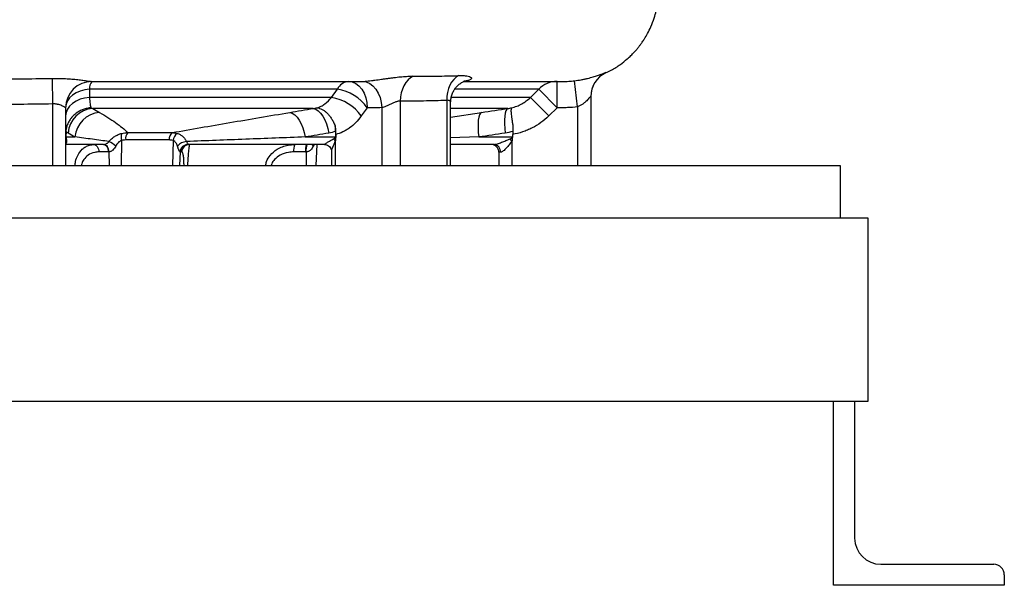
# Model space of a CAD drawing. Header units: millimetres. Extents: x 2154 to 3654, y 1062 to 4821.
# Tile 3 of 9: x 2904 to 3654, y 1062 to 1493. Entities that reach past the tile are written whole.
import ezdxf

# ---------------------------------------------------------------- set-up
doc = ezdxf.new("R2010")
doc.units = ezdxf.units.MM
doc.header["$LTSCALE"] = 2

msp = doc.modelspace()

# ---------------------------------------------------------------- linework, layer by layer
at = {"color": 7, "linetype": 'Continuous', "lineweight": 25}
for p, q in [((2928.25, 1448.31), (2928.62, 1428.84)), ((3350.05, 1452.72), (3350.04, 1452.72)), ((2956.74, 1440.13), (2956.71, 1433.82)), ((3141.15, 1433.82), (3145.62, 1440.13)), ((3292.62, 1433.82), (3298.98, 1440.13)), ((3313, 1425.98), (3298.98, 1440.13)), ((3313, 1425.98), (3313, 1445.98)), ((3314.2, 1445.98), (3317.48, 1445.98)), ((3328.62, 1426.66), (3326.22, 1446.51)), ((3141.15, 1433.82), (2956.71, 1433.82)), ((3306.63, 1419.68), (3292.62, 1433.82)), ((3338.62, 1434.61), (3338.62, 1381.98)), ((2928.62, 1428.84), (2928.62, 1381.98)), ((2938.62, 1425.98), (2938.62, 1381.98)), ((3127.25, 1425.4), (2959.3, 1425.4)), ((3168.35, 1425.98), (3163.85, 1419.68)), ((3179.39, 1426.04), (3179.39, 1381.98)), ((3193.54, 1431.05), (3193.54, 1381.98)), ((3228.89, 1431.59), (3228.89, 1381.98)), ((3231.82, 1381.98), (3231.82, 1429.55)), ((3313, 1425.98), (3306.63, 1419.68)), ((3328.62, 1426.66), (3328.62, 1381.98)), ((2939.02, 1407.86), (2938.85, 1403.67)), ((2938.85, 1403.67), (2945.72, 1403.67)), ((2985.96, 1407.01), (3019.75, 1407.01)), ((3121.11, 1403.67), (3144.09, 1403.67)), ((3144.12, 1407.86), (3144.09, 1403.67)), ((3144.32, 1405.68), (3144.14, 1400.64)), ((3253.29, 1403.67), (3278.92, 1403.67)), ((3278.92, 1403.67), (3278.91, 1403.53)), ((3279.14, 1407.86), (3278.92, 1403.67)), ((2967.51, 1397.98), (2938.62, 1397.98)), ((3017.49, 1401.4), (2984.36, 1401.4)), ((3135.7, 1397.98), (3031.81, 1397.98)), ((3144.04, 1400.52), (3144.04, 1381.98)), ((3264.68, 1397.98), (3231.82, 1397.98)), ((3278.62, 1400.52), (3277.14, 1402.25)), ((3278.62, 1400.52), (3278.62, 1381.98)), ((2971.16, 1392.3), (2963.89, 1392.3)), ((3027.07, 1392.3), (3025.87, 1392.3)), ((3121.38, 1392.3), (3112.3, 1392.3)), ((3141.11, 1392.8), (3141.11, 1381.98)), ((3268.62, 1391.98), (3268.62, 1381.98)), ((3269.91, 1391.98), (3268.62, 1391.98)), ((2278.62, 1381.98), (3528.62, 1381.98)), ((3528.62, 1381.98), (3528.62, 1341.98)), ((2278.62, 1341.98), (3528.62, 1341.98)), ((3528.62, 1341.98), (3549.62, 1341.98)), ((3549.62, 1341.98), (3549.62, 1201.98)), ((3549.62, 1201.98), (2257.62, 1201.98)), ((3523.62, 1061.98), (3523.62, 1201.98)), ((3539.62, 1201.98), (3539.62, 1097.98)), ((3559.62, 1077.98), (3645.62, 1077.98)), ((3653.62, 1069.98), (3653.62, 1061.98)), ((3653.62, 1061.98), (3523.62, 1061.98))]:
    msp.add_line(p, q, dxfattribs=at)
at = {"color": 8, "linetype": 'Continuous', "lineweight": 25}
for p, q in [((3350.09, 1452.7), (3350.05, 1452.72)), ((3160.09, 1445.98), (3162.79, 1445.98)), ((3292.62, 1433.82), (3232.57, 1433.82)), ((3275.56, 1425.4), (3231.82, 1425.4)), ((3231.82, 1418.89), (3255.38, 1422.38)), ((3253.29, 1403.67), (3231.82, 1402.94)), ((2981.17, 1401.04), (2980.87, 1381.98)), ((3020.47, 1401.04), (3020.01, 1381.98)), ((3127.85, 1397.98), (3127.18, 1396.73)), ((3129.99, 1397.98), (3129.25, 1381.98)), ((2971.52, 1392.31), (2971.85, 1381.98)), ((3025.81, 1392.31), (3025.28, 1381.98)), ((3121.83, 1392.31), (3121.76, 1381.98))]:
    msp.add_line(p, q, dxfattribs=at)
at = {"color": 7, "linetype": 'Continuous', "lineweight": 25, "flags": 128}
for points in [[(3203.35, 1450.04), (3201.31, 1448.83), (3199.42, 1447.19), (3197.73, 1445.15), (3196.28, 1442.77), (3195.12, 1440.1), (3194.26, 1437.21), (3193.73, 1434.17), (3193.54, 1431.05)], [(3237.97, 1450.46), (3236, 1449.22), (3234.19, 1447.57), (3232.6, 1445.53), (3231.25, 1443.16), (3230.19, 1440.52), (3229.43, 1437.66), (3228.99, 1434.66), (3228.89, 1431.59)], [(2956.74, 1440.13), (2953.12, 1439.64), (2949.68, 1438.69), (2946.55, 1437.31), (2943.83, 1435.54), (2941.61, 1433.45), (2939.97, 1431.11), (2938.96, 1428.59), (2938.62, 1425.98)], [(3154.2, 1445.98), (3156.96, 1445.6), (3159.62, 1444.46), (3162.06, 1442.61), (3164.2, 1440.13), (3165.96, 1437.1), (3167.27, 1433.64), (3168.07, 1429.89), (3168.35, 1425.98)], [(3164.82, 1446.03), (3167.58, 1445.64), (3170.25, 1444.49), (3172.73, 1442.64), (3174.93, 1440.15), (3176.75, 1437.13), (3178.14, 1433.68), (3179.03, 1429.94), (3179.39, 1426.04)], [(2956.71, 1433.82), (2953.09, 1433.33), (2949.66, 1432.38), (2946.54, 1431), (2943.82, 1429.23), (2941.6, 1427.14), (2939.97, 1424.8), (2938.96, 1422.28), (2938.62, 1419.68)], [(3127.25, 1425.4), (3129.14, 1424.86), (3131.03, 1423.68), (3132.86, 1421.9), (3134.56, 1419.59), (3136.08, 1416.81), (3137.37, 1413.67), (3138.39, 1410.26), (3139.1, 1406.7)], [(3275.56, 1425.4), (3274.74, 1424.86), (3274.04, 1423.68), (3273.5, 1421.9), (3273.12, 1419.59), (3272.93, 1416.81), (3272.93, 1413.67), (3273.12, 1410.26), (3273.49, 1406.7)], [(3109.32, 1422.38), (3111.2, 1421.82), (3113.09, 1420.63), (3114.9, 1418.85), (3116.6, 1416.54), (3118.11, 1413.77), (3119.39, 1410.63), (3120.4, 1407.22), (3121.11, 1403.67)], [(3255.38, 1422.38), (3254.55, 1421.82), (3253.86, 1420.63), (3253.31, 1418.85), (3252.94, 1416.54), (3252.75, 1413.77), (3252.74, 1410.63), (3252.93, 1407.22), (3253.29, 1403.67)], [(2960.25, 1397.98), (2960.93, 1397.88), (2961.6, 1397.56), (2962.21, 1397.04), (2962.76, 1396.34), (2963.21, 1395.48), (2963.56, 1394.5), (2963.79, 1393.42), (2963.89, 1392.3)], [(2967.51, 1397.98), (2968.2, 1397.88), (2968.87, 1397.56), (2969.48, 1397.04), (2970.03, 1396.34), (2970.48, 1395.48), (2970.83, 1394.5), (2971.06, 1393.42), (2971.16, 1392.3)], [(2967.67, 1397.99), (2968.37, 1397.89), (2969.05, 1397.58), (2969.69, 1397.07), (2970.26, 1396.37), (2970.75, 1395.51), (2971.13, 1394.52), (2971.39, 1393.44), (2971.52, 1392.31)]]:
    msp.add_lwpolyline(points, dxfattribs=at)
at = {"color": 8, "linetype": 'Continuous', "lineweight": 25, "flags": 128}
msp.add_lwpolyline([(3126.22, 1397.98), (3126.62, 1397.39), (3127.18, 1396.73)], dxfattribs=at)
at = {"color": 7, "linetype": 'Continuous', "lineweight": 25}
for centre, radius, start, end in [((3358.62, 1434.61), 20, 115.25072, 179.99767), ((3358.62, 1434.44), 20, 115.09845, 179.99996), ((2958.62, 1425.98), 20, 90, 180), ((2965, 1440.7), 8.28, 140.36294, 183.99565), ((3155.1, 1435.45), 10.57, 94.88662, 153.76249), ((3140.06, 1405.86), 34.72, 35.42927, 80.77356), ((3313.01, 1426.25), 19.73, 90.04489, 135.31864), ((3135.55, 1399.55), 34.73, 35.42768, 80.72209), ((2960.88, 1404.99), 20.48, 94.42113, 175.207), ((2966.12, 1401.97), 20.47, 94.60945, 175.23259), ((2988.62, 1403.43), 7.82, 157.62072, 197.81539), ((2991.82, 1402.31), 7.51, 141.22003, 186.94329), ((3023.67, 1402.17), 6.23, 129.04918, 187.12798), ((3028.39, 1400), 7.99, 126.74867, 172.56793), ((2942.25, 1400.5), 3.62, 151.10408, 179.6958), ((2961.54, 1379.81), 22.75, 48.04054, 63.66611), ((3031.55, 1389.81), 10.42, 94.47747, 138.40294), ((3031.8, 1391.99), 6, 89.48782, 176.97535), ((3031.83, 1392.01), 5.97, 90.23001, 177.2617), ((3033.03, 1392.01), 5.97, 90.23001, 177.2617), ((3123.59, 1393.64), 11.37, 157.54529, 186.79139), ((3132.67, 1393.64), 11.37, 157.54529, 186.79139), ((3135.96, 1395.54), 9.49, 31.67317, 45.03671), ((3262.62, 1391.98), 6, 0, 90), ((3264.26, 1392.35), 5.65, 356.34628, 85.80734), ((3559.62, 1097.98), 20, 180, 270), ((3645.62, 1069.98), 8, 0, 90)]:
    msp.add_arc(centre, radius, start, end, dxfattribs=at)
at = {"color": 8, "linetype": 'Continuous', "lineweight": 25}
msp.add_arc((3133.3, 1394.01), 11.6, 159.95483, 188.45985, dxfattribs=at)
at = {"color": 7, "linetype": 'Continuous', "lineweight": 25}
for centre, major_axis, ratio, start_param, end_param in [((2932.64, 1403.98), (6.11, -1.15), 0.963374, 0.116812, 0.140513), ((2944.62, 1403.98), (0, 6), 0.965926, 1.646858, 1.863576), ((3108.41, 1403.98), (35.78, 0), 0.16767, 5.990405, 6.207124), ((3148.49, 1403.98), (0.6, 5.98), 0.728603, 1.696393, 1.720094), ((3234.23, 1403.98), (44.81, 0), 0.133894, 5.990405, 6.207124), ((2967.34, 1403.98), (-0.4, 5.99), 0.750031, 3.091162, 3.125811), ((3032.4, 1403.98), (0.62, 6), 0.215259, 3.163777, 3.198426), ((3112.65, 1403.98), (32.78, 0), 0.366025, 5.990405, 6.001004), ((3234.23, 1403.98), (46.36, 0), 0.258819, 5.990405, 6.001004), ((2970.98, 1404.3), (-0.67, 11.99), 0.858017, 3.093768, 3.128417), ((3026.46, 1404.3), (0.6, 12), 0.140933, 3.114008, 3.148657), ((3121.72, 1404.3), (12.71, 2.29), 0.927093, 4.520563, 4.555212)]:
    msp.add_ellipse(centre, major_axis=major_axis, ratio=ratio, start_param=start_param, end_param=end_param, dxfattribs=at)
for points, knots in [([(3350.06, 1452.7), (3351.47, 1453.32), (3355.38, 1455.04), (3360.84, 1458.66), (3365.76, 1462.52), (3369.17, 1465.68), (3371.54, 1468.12), (3373.5, 1470.32), (3375.09, 1472.25), (3376.5, 1474.08), (3377.98, 1476.14), (3379.82, 1478.93), (3382.08, 1482.8), (3384.65, 1488.03), (3386.86, 1493.83), (3388.58, 1500), (3389.77, 1506.33), (3390.49, 1513.91), (3391.33, 1523.15), (3391.9, 1531.14), (3392.07, 1536.09), (3392.12, 1537.26)], [0, 0, 0, 0, 0.045924, 0.127357, 0.194384, 0.23261, 0.266456, 0.295871, 0.320797, 0.341181, 0.364888, 0.396617, 0.441041, 0.498629, 0.570111, 0.626051, 0.689162, 0.761952, 0.852749, 0.965208, 1, 1, 1, 1]), ([(2928.25, 1448.31), (2930.01, 1448.34), (2931.75, 1448.34), (2934.34, 1448.29), (2935.19, 1448.27), (2936.89, 1448.22), (2937.74, 1448.18), (2940.25, 1448.06), (2941.86, 1447.95), (2944.19, 1447.77), (2944.96, 1447.7), (2946.45, 1447.56), (2947.19, 1447.48), (2949.3, 1447.25), (2950.61, 1447.09), (2952.42, 1446.85), (2953, 1446.77), (2954.09, 1446.61), (2954.59, 1446.54), (2956, 1446.33), (2956.78, 1446.21), (2957.68, 1446.08), (2957.93, 1446.04), (2958.23, 1446.01), (2958.32, 1446), (2958.43, 1445.99), (2958.46, 1445.99), (2958.52, 1445.99), (2958.55, 1445.98), (2958.57, 1445.98)], [0, 0, 0, 0, 0.125, 0.125, 0.1875, 0.1875, 0.25, 0.25, 0.375, 0.375, 0.4375, 0.4375, 0.5, 0.5, 0.625, 0.625, 0.6875, 0.6875, 0.75, 0.75, 0.875, 0.875, 0.9375, 0.9375, 0.96875, 0.96875, 0.984375, 0.984375, 1, 1, 1, 1]), ([(3164.82, 1446.03), (3166.13, 1446.09), (3167.57, 1446.21), (3169.92, 1446.45), (3170.74, 1446.55), (3172.41, 1446.75), (3173.25, 1446.86), (3175.82, 1447.2), (3177.56, 1447.44), (3180.23, 1447.82), (3181.12, 1447.95), (3182.89, 1448.2), (3183.77, 1448.32), (3185.51, 1448.56), (3186.38, 1448.68), (3188.1, 1448.9), (3188.96, 1449.01), (3191.51, 1449.32), (3193.14, 1449.49), (3195.5, 1449.71), (3196.28, 1449.77), (3197.8, 1449.88), (3198.54, 1449.92), (3200.71, 1450.02), (3202.08, 1450.05), (3203.35, 1450.04)], [0, 0, 0, 0, 0.125, 0.125, 0.1875, 0.1875, 0.25, 0.25, 0.375, 0.375, 0.4375, 0.4375, 0.5, 0.5, 0.5625, 0.5625, 0.625, 0.625, 0.75, 0.75, 0.8125, 0.8125, 0.875, 0.875, 1, 1, 1, 1]), ([(3203.35, 1450.04), (3209.18, 1449.99), (3214.98, 1450), (3226.52, 1450.13), (3232.26, 1450.26), (3237.97, 1450.46)], [0, 0, 0, 0, 0.5, 0.5, 1, 1, 1, 1]), ([(3237.97, 1450.46), (3239.23, 1450.5), (3240.37, 1450.5), (3241.93, 1450.44), (3242.43, 1450.41), (3243.36, 1450.32), (3243.79, 1450.27), (3245.01, 1450.08), (3245.68, 1449.91), (3246.77, 1449.51), (3247.17, 1449.28), (3247.67, 1448.78), (3247.76, 1448.51), (3247.65, 1448.1), (3247.56, 1447.96), (3247.31, 1447.68), (3247.14, 1447.55), (3246.7, 1447.28), (3246.44, 1447.15), (3245.81, 1446.91), (3245.44, 1446.79), (3244.19, 1446.46), (3243.17, 1446.29), (3241.93, 1446.17)], [0, 0, 0, 0, 0.125, 0.125, 0.1875, 0.1875, 0.25, 0.25, 0.375, 0.375, 0.5, 0.5, 0.625, 0.625, 0.6875, 0.6875, 0.75, 0.75, 0.8125, 0.8125, 0.875, 0.875, 1, 1, 1, 1]), ([(3326.22, 1446.51), (3328.01, 1446.73), (3329.73, 1447), (3332.24, 1447.47), (3333.07, 1447.64), (3334.68, 1447.99), (3335.45, 1448.17), (3337.68, 1448.72), (3339.05, 1449.1), (3340.96, 1449.66), (3341.57, 1449.85), (3342.72, 1450.21), (3343.26, 1450.38), (3344.8, 1450.89), (3345.7, 1451.21), (3347.28, 1451.77), (3347.93, 1452.01), (3348.72, 1452.29), (3348.95, 1452.37), (3349.35, 1452.51), (3349.52, 1452.57), (3349.93, 1452.7), (3350.08, 1452.73), (3350.09, 1452.7)], [0, 0, 0, 0, 0.125, 0.125, 0.1875, 0.1875, 0.25, 0.25, 0.375, 0.375, 0.4375, 0.4375, 0.5, 0.5, 0.625, 0.625, 0.75, 0.75, 0.8125, 0.8125, 0.875, 0.875, 1, 1, 1, 1]), ([(3145.62, 1440.13), (3142.18, 1440.13), (3138.69, 1440.13), (3131.64, 1440.13), (3128.08, 1440.13), (3117.31, 1440.13), (3110, 1440.13), (3087.68, 1440.13), (3072.3, 1440.13), (3052.42, 1440.13), (3048.41, 1440.13), (3040.33, 1440.13), (3036.25, 1440.13), (3023.95, 1440.13), (3015.69, 1440.13), (2990.72, 1440.13), (2973.85, 1440.13), (2956.74, 1440.13)], [0, 0, 0, 0, 0.0625, 0.0625, 0.125, 0.125, 0.25, 0.25, 0.5, 0.5, 0.5625, 0.5625, 0.625, 0.625, 0.75, 0.75, 1, 1, 1, 1]), ([(2958.62, 1445.98), (2964.93, 1445.98), (2980.59, 1445.98), (3005.23, 1445.98), (3032.43, 1445.98), (3059.01, 1445.98), (3084.88, 1445.98), (3110.02, 1445.98), (3134.16, 1445.98), (3150.89, 1445.98), (3159.14, 1445.98), (3160.09, 1445.98)], [0, 0, 0, 0, 0.085863, 0.2133637, 0.3407583, 0.468212, 0.5959017, 0.7240895, 0.8530827, 0.9831959, 1, 1, 1, 1]), ([(3231.85, 1429.55), (3231.88, 1430.55), (3231.94, 1432.63), (3232.72, 1435.62), (3233.9, 1438.41), (3235.4, 1440.8), (3237.07, 1442.75), (3238.75, 1444.23), (3240.23, 1445.24), (3241.41, 1445.87), (3242.22, 1446.21), (3242.65, 1446.34), (3242.6, 1446.33), (3242.59, 1446.33)], [0, 0, 0, 0, 0.109323, 0.226722, 0.338568, 0.445059, 0.545897, 0.64026, 0.723694, 0.801775, 0.879735, 0.960928, 1, 1, 1, 1]), ([(3241.72, 1445.98), (3244.51, 1445.98), (3252.1, 1445.98), (3262.91, 1445.98), (3274.61, 1445.98), (3284.93, 1445.98), (3294.13, 1445.98), (3302.04, 1445.98), (3307.36, 1445.98), (3310.78, 1445.98), (3312.77, 1445.98), (3313.76, 1445.98), (3314.2, 1445.98)], [0, 0, 0, 0, 0.071435, 0.194353, 0.31255, 0.439334, 0.562101, 0.690094, 0.824909, 0.886473, 0.94944, 1, 1, 1, 1]), ([(3317.48, 1445.98), (3318.94, 1445.98), (3320.4, 1446.03), (3323.31, 1446.2), (3324.77, 1446.33), (3326.22, 1446.51)], [0, 0, 0, 0, 0.5, 0.5, 1, 1, 1, 1]), ([(2956.71, 1433.82), (2956.87, 1431.87), (2957.05, 1430.24), (2957.36, 1428.24), (2957.47, 1427.65), (2957.69, 1426.65), (2957.81, 1426.24), (2957.93, 1425.92)], [0, 0, 0, 0, 0.5, 0.5, 0.75, 0.75, 1, 1, 1, 1]), ([(3130.17, 1425.92), (3131.2, 1426.24), (3132.21, 1426.65), (3134.19, 1427.65), (3135.16, 1428.24), (3137.94, 1430.24), (3139.63, 1431.87), (3141.15, 1433.82)], [0, 0, 0, 0, 0.25, 0.25, 0.5, 0.5, 1, 1, 1, 1]), ([(3278.32, 1425.92), (3279.66, 1426.24), (3280.97, 1426.65), (3283.54, 1427.65), (3284.81, 1428.24), (3288.43, 1430.24), (3290.63, 1431.87), (3292.62, 1433.82)], [0, 0, 0, 0, 0.25, 0.25, 0.5, 0.5, 1, 1, 1, 1]), ([(3338.62, 1434.61), (3338.62, 1434.63), (3338.6, 1434.63), (3338.52, 1434.56), (3338.46, 1434.5), (3338.21, 1434.24), (3337.98, 1433.98), (3337.42, 1433.35), (3337.08, 1432.97), (3336.34, 1432.17), (3335.94, 1431.75), (3335.06, 1430.89), (3334.58, 1430.45), (3333.57, 1429.58), (3333.03, 1429.15), (3331.89, 1428.33), (3331.27, 1427.93), (3330, 1427.23), (3329.33, 1426.91), (3328.62, 1426.66)], [0, 0, 0, 0, 0.0625, 0.0625, 0.125, 0.125, 0.25, 0.25, 0.375, 0.375, 0.5, 0.5, 0.625, 0.625, 0.75, 0.75, 0.875, 0.875, 1, 1, 1, 1]), ([(2928.62, 1428.84), (2920.29, 1428.68), (2911.96, 1428.58), (2895.29, 1428.47), (2886.96, 1428.47), (2878.62, 1428.51)], [0, 0, 0, 0, 0.5, 0.5, 1, 1, 1, 1]), ([(2938.62, 1425.98), (2938.62, 1425.98), (2938.6, 1425.98), (2938.54, 1426), (2938.49, 1426.03), (2938.35, 1426.1), (2938.27, 1426.15), (2938.07, 1426.26), (2937.96, 1426.33), (2937.58, 1426.55), (2937.28, 1426.73), (2936.55, 1427.11), (2936.15, 1427.31), (2935.25, 1427.71), (2934.75, 1427.91), (2933.68, 1428.27), (2933.11, 1428.42), (2932.21, 1428.61), (2931.89, 1428.67), (2931.25, 1428.76), (2930.93, 1428.8), (2929.96, 1428.87), (2929.3, 1428.88), (2928.62, 1428.84)], [0, 0, 0, 0, 0.0625, 0.0625, 0.125, 0.125, 0.1875, 0.1875, 0.25, 0.25, 0.375, 0.375, 0.5, 0.5, 0.625, 0.625, 0.75, 0.75, 0.8125, 0.8125, 0.875, 0.875, 1, 1, 1, 1]), ([(2957.93, 1425.92), (2957.68, 1425.9), (2957.43, 1425.88), (2956.92, 1425.83), (2956.67, 1425.8), (2955.92, 1425.7), (2955.42, 1425.61), (2953.95, 1425.3), (2952.98, 1425.03), (2951.54, 1424.5), (2951.07, 1424.31), (2950.14, 1423.89), (2949.69, 1423.67), (2948.36, 1422.95), (2947.51, 1422.4), (2945.88, 1421.19), (2945.11, 1420.52), (2943.69, 1419.08), (2943.03, 1418.32), (2941.85, 1416.71), (2941.31, 1415.85), (2940.38, 1414.06), (2939.98, 1413.14), (2939.65, 1412.18)], [0, 0, 0, 0, 0.03125, 0.03125, 0.0625, 0.0625, 0.125, 0.125, 0.25, 0.25, 0.3125, 0.3125, 0.375, 0.375, 0.5, 0.5, 0.625, 0.625, 0.75, 0.75, 0.875, 0.875, 1, 1, 1, 1]), ([(3130.17, 1425.92), (3130.33, 1425.9), (3130.49, 1425.88), (3130.81, 1425.83), (3130.97, 1425.8), (3131.46, 1425.7), (3131.78, 1425.61), (3132.75, 1425.3), (3133.4, 1425.03), (3134.37, 1424.5), (3134.7, 1424.31), (3135.35, 1423.89), (3135.67, 1423.67), (3136.62, 1422.95), (3137.24, 1422.4), (3138.45, 1421.19), (3139.04, 1420.52), (3140.17, 1419.08), (3140.7, 1418.32), (3141.71, 1416.71), (3142.19, 1415.85), (3143.07, 1414.06), (3143.47, 1413.14), (3143.83, 1412.18)], [0, 0, 0, 0, 0.03125, 0.03125, 0.0625, 0.0625, 0.125, 0.125, 0.25, 0.25, 0.3125, 0.3125, 0.375, 0.375, 0.5, 0.5, 0.625, 0.625, 0.75, 0.75, 0.875, 0.875, 1, 1, 1, 1]), ([(3179.39, 1426.04), (3178.47, 1426), (3177.55, 1425.98), (3175.71, 1425.98), (3172.95, 1425.98), (3170.19, 1425.98), (3168.35, 1425.98)], [0, 0, 0, 0, 0.25, 0.25, 0.5, 1, 1, 1, 1]), ([(3193.54, 1431.05), (3193.04, 1431.07), (3192.5, 1431.01), (3191.64, 1430.84), (3191.34, 1430.77), (3190.75, 1430.6), (3190.44, 1430.51), (3189.53, 1430.19), (3188.91, 1429.94), (3187.65, 1429.39), (3187.03, 1429.1), (3185.78, 1428.51), (3185.16, 1428.2), (3183.92, 1427.62), (3183.32, 1427.34), (3182.13, 1426.84), (3181.53, 1426.61), (3180.42, 1426.25), (3179.89, 1426.12), (3179.39, 1426.04)], [0, 0, 0, 0, 0.125, 0.125, 0.1875, 0.1875, 0.25, 0.25, 0.375, 0.375, 0.5, 0.5, 0.625, 0.625, 0.75, 0.75, 0.875, 0.875, 1, 1, 1, 1]), ([(3228.89, 1431.59), (3223, 1431.33), (3217.11, 1431.17), (3205.32, 1430.99), (3199.43, 1430.98), (3193.54, 1431.05)], [0, 0, 0, 0, 0.5, 0.5, 1, 1, 1, 1]), ([(3278.32, 1425.92), (3278.29, 1425.9), (3278.27, 1425.88), (3278.22, 1425.83), (3278.19, 1425.8), (3278.13, 1425.7), (3278.09, 1425.61), (3277.98, 1425.3), (3277.93, 1425.03), (3277.88, 1424.5), (3277.86, 1424.31), (3277.85, 1423.89), (3277.85, 1423.67), (3277.86, 1422.95), (3277.88, 1422.4), (3277.98, 1421.19), (3278.04, 1420.52), (3278.21, 1419.08), (3278.31, 1418.32), (3278.55, 1416.71), (3278.69, 1415.85), (3279.01, 1414.06), (3279.18, 1413.14), (3279.37, 1412.18)], [0, 0, 0, 0, 0.03125, 0.03125, 0.0625, 0.0625, 0.125, 0.125, 0.25, 0.25, 0.3125, 0.3125, 0.375, 0.375, 0.5, 0.5, 0.625, 0.625, 0.75, 0.75, 0.875, 0.875, 1, 1, 1, 1]), ([(3328.62, 1426.66), (3326.03, 1426.34), (3323.43, 1426.14), (3320.17, 1426.02), (3319.52, 1426), (3318.22, 1425.99), (3317.56, 1425.98), (3315.61, 1425.98), (3314.3, 1425.98), (3313, 1425.98)], [0, 0, 0, 0, 0.5, 0.5, 0.625, 0.625, 0.75, 0.75, 1, 1, 1, 1]), ([(2964.48, 1422.38), (2966.7, 1421.08), (2968.83, 1419.79), (2972.89, 1417.22), (2974.82, 1415.93), (2978.46, 1413.37), (2980.17, 1412.1), (2983.3, 1409.55), (2984.73, 1408.28), (2985.96, 1407.01)], [0, 0, 0, 0, 0.25, 0.25, 0.5, 0.5, 0.75, 0.75, 1, 1, 1, 1]), ([(3019.75, 1407.01), (3026.89, 1408.28), (3034.15, 1409.55), (3048.83, 1412.1), (3056.26, 1413.38), (3071.22, 1415.94), (3078.77, 1417.22), (3093.96, 1419.79), (3101.62, 1421.08), (3109.32, 1422.38)], [0, 0, 0, 0, 0.25, 0.25, 0.5, 0.5, 0.75, 0.75, 1, 1, 1, 1]), ([(3163.85, 1419.68), (3162.52, 1417.82), (3161.11, 1416.13), (3158.12, 1413.08), (3156.54, 1411.72), (3154.05, 1409.94), (3153.2, 1409.38), (3151.48, 1408.38), (3150.61, 1407.93), (3147.97, 1406.72), (3146.17, 1406.1), (3144.32, 1405.68)], [0, 0, 0, 0, 0.25, 0.25, 0.5, 0.5, 0.625, 0.625, 0.75, 0.75, 1, 1, 1, 1]), ([(3306.63, 1419.68), (3304.76, 1417.82), (3302.76, 1416.13), (3298.53, 1413.08), (3296.3, 1411.72), (3292.78, 1409.94), (3291.58, 1409.38), (3289.15, 1408.38), (3287.92, 1407.93), (3284.18, 1406.72), (3281.64, 1406.1), (3279.03, 1405.68)], [0, 0, 0, 0, 0.25, 0.25, 0.5, 0.5, 0.625, 0.625, 0.75, 0.75, 1, 1, 1, 1]), ([(2971.64, 1400.2), (2967.55, 1400.78), (2963.31, 1401.35), (2954.65, 1402.51), (2950.22, 1403.09), (2945.72, 1403.67)], [0, 0, 0, 0, 0.5, 0.5, 1, 1, 1, 1]), ([(2971.64, 1400.2), (2972.26, 1400.96), (2972.94, 1401.67), (2974.03, 1402.65), (2974.41, 1402.96), (2975.19, 1403.55), (2975.6, 1403.84), (2976.85, 1404.63), (2977.71, 1405.09), (2979.5, 1405.86), (2980.44, 1406.17), (2981.38, 1406.41)], [0, 0, 0, 0, 0.25, 0.25, 0.375, 0.375, 0.5, 0.5, 0.75, 0.75, 1, 1, 1, 1]), ([(3023.61, 1406.41), (3024.41, 1406.17), (3025.15, 1405.86), (3026.19, 1405.29), (3026.52, 1405.08), (3027.17, 1404.62), (3027.49, 1404.37), (3028.38, 1403.58), (3028.92, 1402.98), (3029.9, 1401.68), (3030.34, 1400.96), (3030.74, 1400.2)], [0, 0, 0, 0, 0.25, 0.25, 0.375, 0.375, 0.5, 0.5, 0.75, 0.75, 1, 1, 1, 1]), ([(3121.11, 1403.67), (3105.95, 1403.09), (3090.83, 1402.51), (3060.69, 1401.35), (3045.67, 1400.78), (3030.74, 1400.2)], [0, 0, 0, 0, 0.5, 0.5, 1, 1, 1, 1]), ([(3144.09, 1403.53), (3144.09, 1403.05), (3144.12, 1402.57), (3144.15, 1401.61), (3144.15, 1401.13), (3144.14, 1400.64)], [0, 0, 0, 0, 0.5, 0.5, 1, 1, 1, 1]), ([(3278.91, 1403.53), (3278.89, 1403.05), (3278.86, 1402.57), (3278.81, 1401.61), (3278.79, 1401.13), (3278.76, 1400.64)], [0, 0, 0, 0, 0.5, 0.5, 1, 1, 1, 1]), ([(2967.67, 1397.99), (2967.93, 1398), (2968.23, 1398.04), (2968.88, 1398.22), (2969.24, 1398.36), (2969.78, 1398.64), (2969.96, 1398.74), (2970.32, 1398.98), (2970.5, 1399.11), (2971.02, 1399.53), (2971.34, 1399.85), (2971.64, 1400.2)], [0, 0, 0, 0, 0.25, 0.25, 0.5, 0.5, 0.625, 0.625, 0.75, 0.75, 1, 1, 1, 1]), ([(2976.75, 1396.73), (2976.46, 1396.16), (2976.14, 1395.62), (2975.4, 1394.61), (2974.98, 1394.14), (2974.31, 1393.53), (2974.07, 1393.34), (2973.59, 1393.01), (2973.33, 1392.86), (2972.81, 1392.61), (2972.56, 1392.51), (2972.03, 1392.37), (2971.77, 1392.32), (2971.52, 1392.31)], [0, 0, 0, 0, 0.25, 0.25, 0.5, 0.5, 0.625, 0.625, 0.75, 0.75, 0.875, 0.875, 1, 1, 1, 1]), ([(2981.17, 1401.04), (2980.68, 1400.87), (2980.21, 1400.62), (2979.34, 1400.04), (2978.94, 1399.7), (2978.19, 1398.93), (2977.86, 1398.52), (2977.26, 1397.65), (2977, 1397.2), (2976.75, 1396.73)], [0, 0, 0, 0, 0.25, 0.25, 0.5, 0.5, 0.75, 0.75, 1, 1, 1, 1]), ([(3023.75, 1396.73), (3023.62, 1397.2), (3023.46, 1397.66), (3023.08, 1398.52), (3022.86, 1398.93), (3022.33, 1399.69), (3022.02, 1400.04), (3021.32, 1400.62), (3020.92, 1400.87), (3020.47, 1401.04)], [0, 0, 0, 0, 0.25, 0.25, 0.5, 0.5, 0.75, 0.75, 1, 1, 1, 1]), ([(3025.81, 1392.31), (3025.73, 1392.34), (3025.6, 1392.48), (3025.26, 1392.98), (3025.07, 1393.32), (3024.78, 1393.93), (3024.68, 1394.16), (3024.48, 1394.62), (3024.38, 1394.87), (3024.1, 1395.62), (3023.92, 1396.16), (3023.75, 1396.73)], [0, 0, 0, 0, 0.25, 0.25, 0.5, 0.5, 0.625, 0.625, 0.75, 0.75, 1, 1, 1, 1]), ([(3030.74, 1400.2), (3030.93, 1399.85), (3031.12, 1399.53), (3031.48, 1398.98), (3031.64, 1398.73), (3031.87, 1398.36), (3031.94, 1398.22), (3031.97, 1398.04), (3031.93, 1398), (3031.86, 1397.99)], [0, 0, 0, 0, 0.25, 0.25, 0.5, 0.5, 0.75, 0.75, 1, 1, 1, 1]), ([(3127.18, 1396.73), (3126.93, 1396.16), (3126.65, 1395.62), (3125.98, 1394.61), (3125.59, 1394.14), (3124.93, 1393.53), (3124.7, 1393.34), (3124.2, 1393.01), (3123.93, 1392.86), (3123.36, 1392.61), (3123.07, 1392.51), (3122.47, 1392.37), (3122.15, 1392.32), (3121.83, 1392.31)], [0, 0, 0, 0, 0.25, 0.25, 0.5, 0.5, 0.625, 0.625, 0.75, 0.75, 0.875, 0.875, 1, 1, 1, 1]), ([(3135.7, 1397.98), (3135.69, 1397.98), (3135.7, 1398), (3135.76, 1398.06), (3135.81, 1398.1), (3136, 1398.25), (3136.19, 1398.39), (3136.64, 1398.69), (3136.9, 1398.87), (3137.47, 1399.23), (3137.78, 1399.43), (3138.77, 1400.03), (3139.49, 1400.46), (3141.02, 1401.33), (3141.83, 1401.79), (3142.67, 1402.25)], [0, 0, 0, 0, 0.0625, 0.0625, 0.125, 0.125, 0.25, 0.25, 0.375, 0.375, 0.5, 0.5, 0.75, 0.75, 1, 1, 1, 1]), ([(3135.71, 1397.98), (3135.72, 1397.98), (3136.18, 1398.04), (3137.35, 1397.79), (3138.94, 1397.02), (3140.21, 1395.72), (3140.89, 1394.3), (3141.11, 1393.26), (3141.1, 1392.87), (3141.09, 1392.78)], [0, 0, 0, 0, 0.002491, 0.193605, 0.395113, 0.616873, 0.798347, 0.95445, 1, 1, 1, 1]), ([(3264.68, 1397.98), (3264.87, 1397.98), (3265.09, 1398), (3265.54, 1398.06), (3265.77, 1398.1), (3266.5, 1398.25), (3267.01, 1398.39), (3268.05, 1398.69), (3268.59, 1398.87), (3269.65, 1399.23), (3270.19, 1399.43), (3271.81, 1400.03), (3272.89, 1400.46), (3275.02, 1401.33), (3276.08, 1401.79), (3277.14, 1402.25)], [0, 0, 0, 0, 0.0625, 0.0625, 0.125, 0.125, 0.25, 0.25, 0.375, 0.375, 0.5, 0.5, 0.75, 0.75, 1, 1, 1, 1]), ([(3278.62, 1400.52), (3277.93, 1399.57), (3277.22, 1398.65), (3276.14, 1397.31), (3275.77, 1396.87), (3275.03, 1396.01), (3274.65, 1395.58), (3273.89, 1394.77), (3273.51, 1394.38), (3272.75, 1393.65), (3272.36, 1393.3), (3271.61, 1392.71), (3271.24, 1392.46), (3270.71, 1392.18), (3270.54, 1392.11), (3270.21, 1392.01), (3270.05, 1391.98), (3269.91, 1391.98)], [0, 0, 0, 0, 0.25, 0.25, 0.375, 0.375, 0.5, 0.5, 0.625, 0.625, 0.75, 0.75, 0.875, 0.875, 0.9375, 0.9375, 1, 1, 1, 1])]:
    msp.add_open_spline(points, degree=3, knots=knots, dxfattribs=at)
for points in [[(2878.72, 1448.05), (2895.23, 1447.98), (2911.74, 1448.05), (2928.25, 1448.31)], [(2958.57, 1445.98), (2958.61, 1445.98), (2958.62, 1445.98), (2958.62, 1445.98)], [(3162.79, 1445.98), (3163.46, 1445.98), (3164.14, 1446), (3164.82, 1446.03)], [(2957.93, 1425.92), (2958.38, 1425.71), (2958.83, 1425.54), (2959.3, 1425.4)], [(2959.3, 1425.4), (2961.03, 1424.39), (2962.75, 1423.38), (2964.48, 1422.38)], [(3109.32, 1422.38), (3115.3, 1423.38), (3121.28, 1424.39), (3127.25, 1425.4)], [(3127.25, 1425.4), (3128.24, 1425.54), (3129.21, 1425.71), (3130.17, 1425.92)], [(3255.38, 1422.38), (3262.11, 1423.38), (3268.84, 1424.39), (3275.56, 1425.4)], [(3275.56, 1425.4), (3276.49, 1425.54), (3277.41, 1425.71), (3278.32, 1425.92)], [(2939.65, 1412.18), (2938.97, 1410.07), (2938.62, 1407.91), (2938.62, 1405.68)], [(2939.02, 1407.86), (2939.08, 1409.32), (2939.29, 1410.76), (2939.65, 1412.18)], [(3144.32, 1405.68), (3144.41, 1407.91), (3144.24, 1410.07), (3143.83, 1412.18)], [(3143.83, 1412.18), (3144.04, 1410.76), (3144.14, 1409.32), (3144.12, 1407.86)], [(3279.37, 1412.18), (3279.29, 1410.76), (3279.22, 1409.32), (3279.14, 1407.86)], [(2940.47, 1406.7), (2939.98, 1406.98), (2939.49, 1407.37), (2939.02, 1407.86)], [(2945.72, 1403.67), (2943.97, 1404.67), (2942.22, 1405.68), (2940.47, 1406.7)], [(2981.38, 1406.41), (2982.89, 1406.78), (2984.42, 1406.98), (2985.96, 1407.01)], [(3019.75, 1407.01), (3021.06, 1406.98), (3022.35, 1406.78), (3023.61, 1406.41)], [(3139.1, 1406.7), (3133.1, 1405.68), (3127.11, 1404.67), (3121.11, 1403.67)], [(3144.12, 1407.86), (3142.47, 1407.37), (3140.8, 1406.98), (3139.1, 1406.7)], [(3273.49, 1406.7), (3266.76, 1405.68), (3260.02, 1404.67), (3253.29, 1403.67)], [(3279.14, 1407.86), (3277.27, 1407.37), (3275.39, 1406.98), (3273.49, 1406.7)], [(2984.36, 1401.4), (2983.29, 1401.4), (2982.22, 1401.28), (2981.17, 1401.04)], [(3020.47, 1401.04), (3019.49, 1401.28), (3018.5, 1401.4), (3017.49, 1401.4)]]:
    msp.add_open_spline(points, degree=3, dxfattribs=at)
at = {"color": 8, "linetype": 'Continuous', "lineweight": 25}
for points, knots in [([(3298.98, 1440.13), (3298.83, 1440.13), (3297.55, 1440.13), (3294.49, 1440.13), (3288.68, 1440.13), (3281.32, 1440.13), (3272.36, 1440.13), (3261.88, 1440.13), (3249.65, 1440.13), (3240.65, 1440.13), (3235.33, 1440.13), (3235.06, 1440.13)], [0, 0, 0, 0, 0.018602, 0.154809, 0.291017, 0.429389, 0.567761, 0.708502, 0.849242, 0.992374, 1, 1, 1, 1]), ([(3231.69, 1429.56), (3231.72, 1429.8), (3231.82, 1430.56), (3231.02, 1431.41), (3229.82, 1431.68), (3229.07, 1431.6), (3228.89, 1431.59)], [0, 0, 0, 0, 0.187574, 0.602539, 0.902578, 1, 1, 1, 1]), ([(2939.07, 1402.25), (2939.18, 1401.69), (2939.39, 1400.53), (2939.24, 1399.34), (2938.66, 1398.9), (2938.62, 1398.87)], [0, 0, 0, 0, 0.467911, 0.962325, 1, 1, 1, 1]), ([(2945.75, 1381.98), (2945.85, 1383.03), (2946.13, 1385.84), (2947.97, 1390.29), (2950.73, 1394.02), (2953.9, 1396.37), (2956.91, 1397.72), (2959.09, 1397.89), (2960.25, 1397.98)], [0, 0, 0, 0, 0.107762, 0.28845, 0.527594, 0.675251, 0.827929, 1, 1, 1, 1]), ([(3033.01, 1397.98), (3032.95, 1397.91), (3032.84, 1397.76), (3032.62, 1396.61), (3032.39, 1394.85), (3032.1, 1392.14), (3031.77, 1388.13), (3031.51, 1384.29), (3031.41, 1382.25), (3031.4, 1381.98)], [0, 0, 0, 0, 0.15092, 0.306518, 0.440057, 0.577551, 0.790909, 0.972711, 1, 1, 1, 1]), ([(3090.99, 1381.98), (3091.18, 1383.03), (3091.71, 1385.84), (3094.65, 1390.29), (3098.9, 1394.02), (3103.69, 1396.37), (3108.18, 1397.72), (3111.39, 1397.89), (3113.08, 1397.98)], [0, 0, 0, 0, 0.107762, 0.28845, 0.527594, 0.675251, 0.827929, 1, 1, 1, 1]), ([(3144.04, 1400.52), (3143.24, 1398.86), (3141.97, 1396.25), (3141.1, 1393.57), (3141.17, 1392.94), (3141.18, 1392.78)], [0, 0, 0, 0, 0.567241, 0.895021, 1, 1, 1, 1]), ([(2963.89, 1392.3), (2962.84, 1392.23), (2959.98, 1392.04), (2955.87, 1390.25), (2952.62, 1386.97), (2950.93, 1384.11), (2950.69, 1382.42), (2950.63, 1381.98)], [0, 0, 0, 0, 0.1870328, 0.5085874, 0.7571463, 0.9379523, 1, 1, 1, 1]), ([(3028.78, 1381.98), (3028.78, 1383.06), (3028.78, 1385.6), (3028.48, 1388.93), (3027.92, 1391.72), (3027.37, 1392.1), (3027.07, 1392.3)], [0, 0, 0, 0, 0.162572, 0.381027, 0.668168, 1, 1, 1, 1]), ([(3112.3, 1392.3), (3110.98, 1392.23), (3107.4, 1392.04), (3102.19, 1390.25), (3097.97, 1386.97), (3095.73, 1384.11), (3095.35, 1382.42), (3095.25, 1381.98)], [0, 0, 0, 0, 0.187033, 0.508587, 0.757146, 0.937952, 1, 1, 1, 1])]:
    msp.add_open_spline(points, degree=3, knots=knots, dxfattribs=at)

doc.saveas('drawing.dxf')
